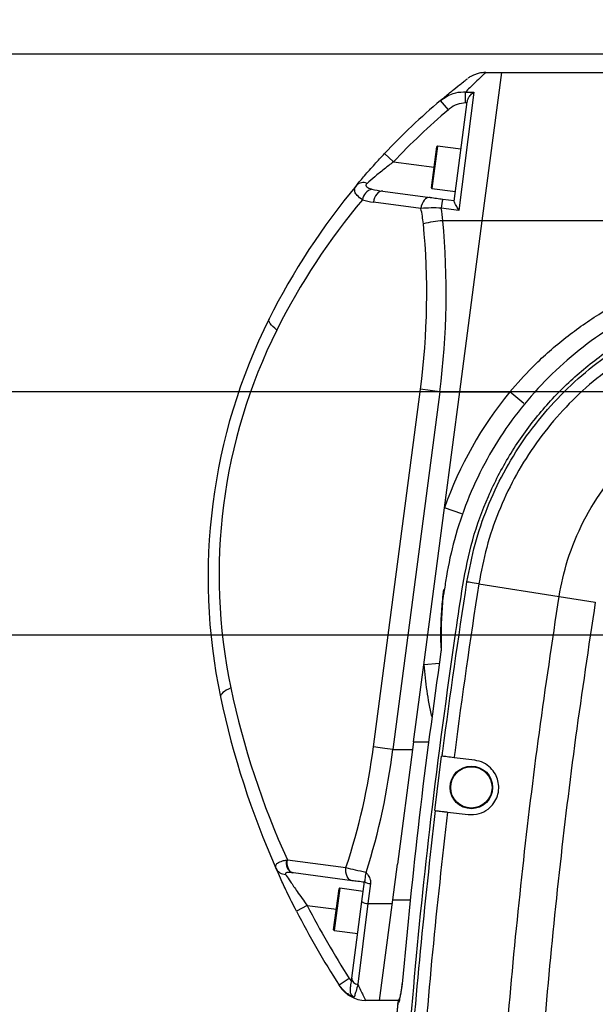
# Model space of a CAD drawing. Header units: millimetres. Extents: x 559 to 1365, y 424 to 1103.
# Tile 29 of 45: x 757 to 771, y 981 to 1004. Entities that reach past the tile are written whole.
import ezdxf

# ---------------------------------------------------------------- set-up
doc = ezdxf.new("R2010")
doc.units = ezdxf.units.MM
doc.header["$PDSIZE"] = -1
doc.layers.add('C7线性', color=7, linetype='Continuous')
doc.styles.get("Standard").update_dxf_attribs({"font": 'times.ttf'})
doc.dimstyles.new('ISO-25', dxfattribs={"dimtxt": 3.5, "dimasz": 2.4, "dimexe": 1, "dimexo": 0, "dimgap": 1.524, "dimtad": 1, "dimtoh": 1, "dimlfac": 2.5, "dimzin": 0, "dimtxsty": 'Standard', "dimcen": 2.5, "dimazin": 0, "dimtfac": 1, "dimtdec": 3, "dimtmove": 0, "dimatfit": 3, "dimfxl": 1, "dimtzin": 0, "dimarcsym": 0})

# ---------------------------------------------------------------- blocks, each defined once
blk = doc.blocks.new('*D140')
at = {"layer": 'C7线性', "color": 0, "lineweight": -2}
for p, q in [((775.849, 989.482), (713.351, 989.482)), ((714.351, 944.741), (714.351, 987.082)), ((775.849, 942.341), (713.351, 942.341))]:
    blk.add_line(p, q, dxfattribs=at)
at = {"layer": 'C7线性', "color": 0}
for points in [[(714.751, 987.082), (713.951, 987.082), (714.351, 989.482)], [(713.951, 944.741), (714.751, 944.741), (714.351, 942.341)]]:
    blk.add_solid(points, dxfattribs=at)
at = {"layer": 'Defpoints', "color": 0}
for p in [(714.351, 989.482), (775.849, 989.482), (775.849, 942.341)]:
    blk.add_point(p, dxfattribs=at)
at = {"layer": 'C7线性', "color": 0, "insert": (708.249, 965.912), "char_height": 4.5, "attachment_point": 2, "rotation": 90}
blk.add_mtext('330', dxfattribs=at)
blk = doc.blocks.new('*D141')
at = {"layer": 'C7线性', "color": 0, "lineweight": -2}
for p, q in [((714.351, 997.596), (714.351, 999.996)), ((775.849, 995.196), (713.351, 995.196)), ((714.351, 989.482), (714.351, 995.196)), ((775.849, 989.482), (713.351, 989.482)), ((714.351, 987.082), (714.351, 984.682))]:
    blk.add_line(p, q, dxfattribs=at)
at = {"layer": 'C7线性', "color": 0}
for points in [[(713.951, 997.596), (714.751, 997.596), (714.351, 995.196)], [(714.751, 987.082), (713.951, 987.082), (714.351, 989.482)]]:
    blk.add_solid(points, dxfattribs=at)
at = {"layer": 'Defpoints', "color": 0}
for p in [(714.351, 995.196), (775.849, 995.196), (775.849, 989.482)]:
    blk.add_point(p, dxfattribs=at)
at = {"layer": 'C7线性', "color": 0, "insert": (708.249, 992.339), "char_height": 4.5, "attachment_point": 2, "rotation": 90}
blk.add_mtext('40', dxfattribs=at)
blk = doc.blocks.new('*D155')
at = {"color": 0, "lineweight": -2}
for p, q in [((772.635, 1003.124), (666.255, 1003.124)), ((667.255, 1000.724), (667.255, 891.03)), ((754.421, 888.63), (666.255, 888.63))]:
    blk.add_line(p, q, dxfattribs=at)
at = {"color": 0}
for points in [[(667.655, 1000.724), (666.855, 1000.724), (667.255, 1003.124)], [(666.855, 891.03), (667.655, 891.03), (667.255, 888.63)]]:
    blk.add_solid(points, dxfattribs=at)
at = {"layer": 'Defpoints', "color": 0}
for p in [(772.635, 1003.124), (667.255, 888.63), (754.421, 888.63)]:
    blk.add_point(p, dxfattribs=at)
at = {"color": 0, "insert": (663.435, 945.877), "char_height": 4.5, "attachment_point": 5, "rotation": 90}
blk.add_mtext('801.5', dxfattribs=at)

msp = doc.modelspace()

# ---------------------------------------------------------------- linework, layer by layer
at = {"color": 7, "linetype": 'Continuous', "lineweight": 25}
for p, q in [((768.248086, 999.214768), (768.706333, 1002.695501)), ((768.335607, 1002.695501), (768.706333, 1002.695501)), ((768.706333, 1002.695501), (772.417024, 1002.695501)), ((767.451764, 1001.818529), (767.266836, 1002.036304)), ((768.052544, 1002.234636), (767.698541, 999.45299)), ((767.854527, 1002.234636), (768.052544, 1002.234636)), ((767.854527, 1001.97966), (767.854527, 1002.234636)), ((767.58837, 999.675811), (767.895156, 1002.006084)), ((767.891677, 1001.97966), (767.854527, 1001.97966)), ((767.053026, 999.987139), (767.179817, 1000.950208)), ((767.748193, 1000.889788), (767.195844, 1000.962506)), ((766.162676, 1000.594236), (765.954719, 1000.79014)), ((767.065325, 999.971111), (767.617673, 999.898393)), ((765.91168, 999.906867), (767.026036, 999.76016)), ((767.322845, 999.721084), (767.589705, 999.685951)), ((766.806671, 999.500874), (765.692315, 999.647582)), ((767.698541, 999.45299), (767.285553, 999.511244)), ((768.248086, 999.214768), (767.32081, 999.214768)), ((767.718989, 995.195876), (768.248086, 999.214768)), ((785.034166, 999.214768), (768.248086, 999.214768)), ((765.69135, 986.86079), (766.796574, 995.255802)), ((767.251757, 995.195876), (766.146872, 986.803438)), ((767.251757, 995.195876), (766.796574, 995.255802)), ((767.251757, 995.195876), (767.718989, 995.195876)), ((767.360288, 992.471275), (767.718989, 995.195876)), ((767.718989, 995.195876), (768.895984, 995.195876)), ((769.227072, 994.923781), (768.895984, 995.195876)), ((766.875815, 988.791336), (767.360288, 992.471275)), ((767.764504, 992.328923), (767.360288, 992.471275)), ((767.324434, 990.374434), (767.345662, 990.55804)), ((768.167712, 990.690165), (770.052908, 990.393612)), ((770.052913, 990.393644), (770.901408, 990.26013)), ((766.637611, 986.982001), (766.875815, 988.791336)), ((766.146872, 986.803438), (766.146228, 986.803479)), ((766.146872, 986.803438), (766.614103, 986.803438)), ((766.614103, 986.803438), (766.258755, 984.104297)), ((766.637611, 986.982001), (766.614103, 986.803438)), ((767.132071, 985.368679), (767.288939, 986.644723)), ((768.070511, 986.548649), (767.586467, 986.608149)), ((767.429594, 985.332106), (767.913655, 985.272603)), ((763.654692, 984.205521), (763.672361, 984.208506)), ((763.672361, 984.208506), (765.047581, 984.027454)), ((766.149272, 983.272694), (766.258755, 984.104297)), ((763.817143, 983.901279), (763.805002, 983.902878)), ((765.192363, 983.720228), (763.817143, 983.901279)), ((765.514174, 983.920729), (765.512029, 983.904438)), ((765.454776, 983.469557), (764.902427, 983.542275)), ((765.423632, 983.232993), (765.484915, 983.698487)), ((765.626543, 983.65462), (765.56526, 983.185214)), ((764.759609, 982.566907), (764.8864, 983.529977)), ((764.139579, 983.138417), (763.885263, 983.008232)), ((765.186428, 981.431247), (765.423632, 983.232993)), ((765.56526, 983.185214), (765.328055, 981.28864)), ((765.56526, 983.185214), (766.137755, 983.185214)), ((765.838333, 980.910876), (766.149272, 983.272694)), ((764.771908, 982.55088), (765.324256, 982.478162)), ((765.126898, 981.425343), (764.886763, 981.270554)), ((764.908461, 981.236964), (764.886763, 981.270554)), ((765.126898, 981.425343), (765.177191, 981.361087)), ((766.366808, 981.297916), (766.366566, 981.29771)), ((765.838333, 980.910876), (765.508031, 980.910876)), ((766.279276, 980.910876), (765.838333, 980.910876)), ((766.264743, 980.834643), (766.264637, 980.8346))]:
    msp.add_line(p, q, dxfattribs=at)
at = {"color": 8, "linetype": 'Continuous', "lineweight": 25}
for p, q in [((767.195844, 1000.962506), (767.065325, 999.971111)), ((766.162676, 1000.594236), (767.116422, 1000.468673)), ((767.247378, 988.81993), (766.875815, 988.791336)), ((766.637611, 986.982001), (767.00099, 986.982001)), ((764.902427, 983.542275), (764.771908, 982.55088)), ((764.139579, 983.138417), (764.823005, 983.048442)), ((766.149272, 983.272694), (766.569711, 983.272694)), ((766.264637, 980.8346), (766.268785, 980.835486))]:
    msp.add_line(p, q, dxfattribs=at)
at = {"color": 7, "linetype": 'Continuous', "lineweight": 25, "flags": 128}
for points in [[(765.91168, 999.906867), (765.875443, 999.906101), (765.839165, 999.894479), (765.804241, 999.872447), (765.772012, 999.840853), (765.743718, 999.800911), (765.720446, 999.754155), (765.703089, 999.702382), (765.692315, 999.647582)], [(767.026036, 999.76016), (766.989798, 999.759393), (766.953521, 999.747771), (766.918596, 999.72574), (766.886368, 999.694146), (766.858074, 999.654203), (766.834801, 999.607447), (766.817445, 999.555674), (766.806671, 999.500874)], [(763.427199, 996.648156), (763.377972, 996.688549), (763.335378, 996.727624), (763.299976, 996.764865), (763.272232, 996.799784), (763.252511, 996.831922), (763.241071, 996.860855), (763.238064, 996.886204), (763.243529, 996.907634)], [(768.16771, 990.690152), (768.111218, 990.699039), (768.059971, 990.707101), (768.014528, 990.71425), (767.975384, 990.720409), (767.942967, 990.725508), (767.917631, 990.729495), (767.899652, 990.732324), (767.889225, 990.733964)], [(767.324434, 990.374434), (767.282019, 989.749713), (767.2844, 989.146428)], [(762.34684, 988.245548), (762.288858, 988.218658), (762.237647, 988.191331), (762.193883, 988.163929), (762.158143, 988.136814), (762.130899, 988.110342), (762.112511, 988.084864), (762.10322, 988.060715), (762.10315, 988.038215)], [(763.817143, 983.901279), (763.782339, 983.911398), (763.750305, 983.932014), (763.722273, 983.962334), (763.69932, 984.001193), (763.682328, 984.047097), (763.67195, 984.098284), (763.668584, 984.152784), (763.672361, 984.208506)], [(765.192363, 983.720228), (765.157559, 983.730347), (765.125525, 983.750963), (765.097493, 983.781283), (765.07454, 983.820142), (765.057548, 983.866046), (765.04717, 983.917232), (765.043804, 983.971733), (765.047581, 984.027454)]]:
    msp.add_lwpolyline(points, dxfattribs=at)
at = {"color": 7, "linetype": 'Continuous', "lineweight": 25}
for radius in [0.499975, 0.48569]:
    msp.add_circle((767.992083, 985.910626), radius, dxfattribs=at)
at = {"color": 7, "linetype": 'Continuous', "lineweight": 18}
msp.add_arc((775.848833, 942.341376), 94.5667, 314.96941646, 190.08547037, dxfattribs=at)
at = {"color": 7, "linetype": 'Continuous', "lineweight": 25}
for centre, radius, start, end in [((777.803436, 989.628191), 16.278243, 130.3369248, 136.7095222), ((777.803436, 989.628191), 15.992543, 130.3369248, 136.7095222), ((767.19398, 1000.948344), 0.014285, 82.5, 172.5), ((777.803436, 989.628191), 16.278243, 140.2238881, 153.4365571), ((765.451722, 999.887553), 0.222202, 65.8381069, 135.6656199), ((765.745742, 999.658984), 0.312568, 106.8482105, 171.3991518), ((767.067189, 999.985274), 0.014285, 172.5, 262.5), ((768.661039, 999.375036), 1.382213, 165.501281, 174.3446579), ((777.348253, 989.688117), 15.563993, 139.9362041, 153.4365571), ((767.597194, 996.086078), 3.140874, 95.0483241, 103.4689527), ((775.381747, 990.838951), 13.57075, 153.4365571, 191.9103154), ((774.926563, 990.898877), 12.8565, 153.4365571, 191.9103154), ((775.848833, 989.481876), 8.99955, 140.5859016, 160.5993375), ((781.390964, 992.262355), 19.463129, 191.9103154, 204.4437923), ((781.846147, 992.202429), 20.177379, 191.9103154, 203.9473405), ((763.634365, 984.121042), 0.253158, 205.3897035, 269.5691057), ((763.895865, 984.136654), 0.250813, 164.0632952, 248.7600318), ((764.965312, 984.775338), 1.028283, 302.1190018, 302.7917564), ((764.900563, 983.528112), 0.014285, 82.5, 172.5), ((765.620666, 983.886207), 0.231661, 234.1271779, 271.4537174), ((781.846147, 992.202429), 19.891679, 207.1079589, 212.8054855), ((765.556294, 983.392438), 0.207417, 230.2385846, 272.4773484), ((781.846147, 992.202429), 20.177379, 207.1079589, 212.8054855), ((764.773772, 982.565042), 0.014285, 172.5, 262.5), ((765.508031, 981.625126), 0.71425, 212.9190367, 270), ((765.323012, 981.425262), 0.136715, 177.4907739, 272.1143048), ((765.937864, 981.334094), 0.42855, 352.688098, 355.2339627), ((766.546434, 980.809629), 0.2857, 148.7920542, 174.4914755)]:
    msp.add_arc(centre, radius, start, end, dxfattribs=at)
at = {"color": 8, "linetype": 'Continuous', "lineweight": 25}
for centre, radius, start, end in [((775.848833, 989.481876), 8.99955, 184.4006625, 192.2594181), ((766.54901, 980.811483), 0.285311, 149.4440092, 175.3527185), ((766.549117, 980.811526), 0.285313, 149.4921741, 175.3526675)]:
    msp.add_arc(centre, radius, start, end, dxfattribs=at)
at = {"color": 7, "linetype": 'Continuous', "lineweight": 25}
for centre, major_axis, ratio, start_param, end_param in [((766.004908, 1000.615007), (1.181499, -0.155547), 0.599356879, 4.491558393, 4.71238898), ((765.822835, 1000.638977), (1.181499, -0.155547), 0.839099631, 4.491558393, 4.71238898), ((762.560931, 998.469927), (4.223999, 1.118704), 0.802914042, 6.153478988, 6.257416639), ((763.016114, 998.410001), (3.314172, 3.089235), 0.896214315, 5.667056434, 5.73803182), ((741.930108, 995.255802), (24.468071, 6.480238), 0.802914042, 5.964569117, 6.153478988), ((742.385291, 995.195876), (24.216565, 7.588154), 0.826325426, 5.920734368, 6.109644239), ((745.929351, 986.74111), (19.430397, 5.146037), 0.802914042, 5.798621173, 5.971854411), ((746.384534, 986.681184), (19.162724, 6.290695), 0.832137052, 5.745110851, 5.914563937)]:
    msp.add_ellipse(centre, major_axis=major_axis, ratio=ratio, start_param=start_param, end_param=end_param, dxfattribs=at)
for points, knots in [([(767.266836, 1002.036304), (767.301759, 1002.065801), (767.415229, 1002.161643), (767.587845, 1002.302601), (767.750162, 1002.4314), (767.85416, 1002.512166), (767.896783, 1002.544823), (767.900115, 1002.547379), (767.901117, 1002.548147)], [0, 0, 0, 0, 0.100029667, 0.325010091, 0.549674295, 0.735124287, 0.92040402, 1, 1, 1, 1]), ([(768.335607, 1002.695501), (768.32856, 1002.68905), (768.314228, 1002.675931), (768.204461, 1002.57392), (768.050813, 1002.428338), (767.920351, 1002.299593), (767.854527, 1002.234636)], [0, 0, 0, 0, 0.257395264, 0.52345748, 0.759563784, 1, 1, 1, 1]), ([(768.335316, 1002.69308), (768.299989, 1002.692041), (768.23009, 1002.689985), (768.132681, 1002.667358), (768.049864, 1002.637203), (767.98629, 1002.605257), (767.945189, 1002.580028), (767.922894, 1002.564685), (767.917457, 1002.560764), (767.916215, 1002.559869)], [0, 0, 0, 0, 0.2342277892, 0.4634392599, 0.660070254, 0.819247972, 0.9335624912, 0.9848277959, 1, 1, 1, 1]), ([(767.266836, 1002.036304), (767.362401, 1002.100695), (767.525493, 1002.210585), (767.741597, 1002.240767), (767.838772, 1002.235491), (767.854527, 1002.234636)], [0, 0, 0, 0, 0.542499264, 0.925828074, 1, 1, 1, 1]), ([(767.895156, 1002.006084), (767.900659, 1002.029552), (767.913586, 1002.084686), (767.965403, 1002.163585), (768.015511, 1002.2107), (768.047288, 1002.231431), (768.052281, 1002.234475), (768.052544, 1002.234636)], [0, 0, 0, 0, 0.219751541, 0.516292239, 0.923952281, 0.995995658, 1, 1, 1, 1]), ([(767.854527, 1001.97966), (767.789148, 1001.971933), (767.65501, 1001.956078), (767.524993, 1001.878547), (767.461865, 1001.826807), (767.451764, 1001.818529)], [0, 0, 0, 0, 0.444041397, 0.911045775, 1, 1, 1, 1]), ([(765.292787, 1000.042837), (765.353871, 1000.115545), (765.476035, 1000.260955), (765.71244, 1000.529764), (765.877255, 1000.70689), (765.954719, 1000.79014)], [0, 0, 0, 0, 0.346420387, 0.69281427, 1, 1, 1, 1]), ([(766.162676, 1000.594236), (766.090192, 1000.538412), (765.93752, 1000.420831), (765.717566, 1000.24083), (765.600323, 1000.139911), (765.542673, 1000.090288)], [0, 0, 0, 0, 0.3148176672, 0.6630905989, 1, 1, 1, 1]), ([(765.436689, 999.705728), (765.390999, 999.73834), (765.307491, 999.797945), (765.249989, 999.894119), (765.24756, 999.976477), (765.279767, 1000.023733), (765.292787, 1000.042837)], [0, 0, 0, 0, 0.306678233, 0.560520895, 0.822329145, 1, 1, 1, 1]), ([(765.542673, 1000.090288), (765.533967, 1000.081296), (765.516326, 1000.063074), (765.515085, 1000.03993), (765.527229, 1000.014722), (765.566836, 999.984952), (765.622584, 999.968024), (765.655148, 999.958135)], [0, 0, 0, 0, 0.164611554, 0.333555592, 0.400269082, 0.649677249, 1, 1, 1, 1]), ([(767.026036, 999.76016), (767.074567, 999.75377), (767.164312, 999.741955), (767.272953, 999.727652), (767.322845, 999.721084)], [0, 0, 0, 0, 0.540761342, 1, 1, 1, 1]), ([(767.285553, 999.511244), (767.204518, 999.512577), (767.029891, 999.515449), (766.884561, 999.50596), (766.806671, 999.500874)], [0, 0, 0, 0, 0.464046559, 1, 1, 1, 1]), ([(767.698541, 999.45299), (767.698341, 999.453371), (767.69044, 999.468453), (767.66387, 999.518218), (767.626059, 999.587), (767.593186, 999.648275), (767.589859, 999.667296), (767.58837, 999.675811)], [0, 0, 0, 0, 0.003906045, 0.154659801, 0.519092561, 0.784741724, 1, 1, 1, 1]), ([(768.895984, 995.195876), (769.066667, 995.389254), (769.458191, 995.832838), (770.154107, 996.447247), (770.970214, 997.029309), (771.84566, 997.516736), (772.769332, 997.903056), (773.728866, 998.185733), (774.527049, 998.333488), (775.001209, 998.376787), (775.143952, 998.389822)], [0, 0, 0, 0, 0.107306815, 0.246148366, 0.385441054, 0.524308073, 0.662843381, 0.801799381, 0.940333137, 1, 1, 1, 1]), ([(784.068885, 987.054371), (784.068153, 987.051932), (784.067141, 987.04856), (784.06601, 987.04542), (784.065471, 987.044315), (784.065232, 987.044435), (784.065234, 987.045607), (784.06574, 987.049557), (784.068856, 987.066466), (784.084378, 987.138455), (784.152317, 987.429505), (784.29086, 988.007474), (784.394723, 988.848458), (784.413915, 989.775626), (784.332709, 990.699795), (784.150238, 991.609296), (783.871542, 992.493984), (783.495169, 993.354913), (783.018111, 994.178599), (782.445637, 994.953813), (781.790641, 995.660761), (781.058794, 996.287673), (780.262164, 996.829496), (779.410177, 997.279797), (778.511951, 997.629143), (777.580541, 997.876642), (776.639184, 998.017294), (775.701377, 998.051234), (774.989945, 998.00069), (774.212606, 997.88945), (773.432676, 997.710515), (772.469517, 997.358705), (771.606512, 996.929351), (770.796519, 996.406991), (770.052051, 995.795062), (769.380158, 995.104634), (768.788631, 994.343715), (768.288271, 993.51961), (767.882602, 992.644968), (767.584949, 991.757359), (767.431925, 991.04428), (767.365386, 990.600354), (767.337893, 990.435592), (767.328434, 990.382758), (767.32553, 990.368804), (767.324578, 990.364912), (767.324054, 990.363257), (767.323747, 990.362982), (767.323611, 990.363719), (767.323665, 990.366186), (767.323988, 990.370066), (767.324312, 990.373241), (767.324434, 990.374434)], [0, 0, 0, 0, 0.0003153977, 0.0004359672, 0.0005577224, 0.0006496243, 0.0007412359, 0.000897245, 0.001298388, 0.0028152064, 0.0088352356, 0.0328258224, 0.0652786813, 0.0978275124, 0.1302805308, 0.1627330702, 0.1952815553, 0.2277343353, 0.2614444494, 0.2952619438, 0.3289717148, 0.3626728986, 0.3964814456, 0.4301825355, 0.4638938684, 0.4977130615, 0.5314247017, 0.563867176, 0.5963097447, 0.6063358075, 0.6465249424, 0.6802407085, 0.714063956, 0.7477794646, 0.7814795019, 0.8152868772, 0.8489870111, 0.8827154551, 0.9165517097, 0.9502801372, 0.9810240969, 0.9932364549, 0.9974516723, 0.9987243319, 0.9990427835, 0.9991771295, 0.9993129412, 0.9993989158, 0.9994848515, 0.9996116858, 0.9998541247, 1, 1, 1, 1]), ([(766.094577, 967.24154), (766.090445, 968.338074), (766.082118, 970.547622), (766.168329, 973.880942), (766.338714, 977.444727), (766.62031, 981.212795), (767.037981, 985.327399), (767.468859, 988.469472), (767.784403, 990.656538), (767.996218, 991.728089), (768.369304, 992.750153), (768.866288, 993.7109), (769.484853, 994.59365), (770.211083, 995.384866), (771.032457, 996.072028), (771.934378, 996.644492), (772.901284, 997.093616), (773.916847, 997.412465), (774.964005, 997.596283), (776.025306, 997.642547), (777.083159, 997.550572), (778.120022, 997.322052), (779.118748, 996.960828), (780.062657, 996.47255), (780.935978, 995.865127), (781.72399, 995.148279), (782.413036, 994.333311), (782.991101, 993.433372), (783.447742, 992.4629), (783.773888, 991.437605), (783.963351, 990.374168), (784.009188, 989.290872), (783.915908, 988.203378), (783.6544, 987.139241), (783.404139, 986.066356), (782.983816, 984.1734), (782.443117, 981.436236), (781.865045, 977.842368), (781.419793, 974.22488), (781.098493, 970.630867), (780.992733, 968.245649), (780.940408, 967.065559)], [0, 0, 0, 0, 0.046633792, 0.093968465, 0.141793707, 0.198363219, 0.254649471, 0.317663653, 0.333209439, 0.348652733, 0.364015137, 0.379307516, 0.394539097, 0.409718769, 0.424854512, 0.439953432, 0.455022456, 0.470067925, 0.485095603, 0.500111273, 0.515120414, 0.530128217, 0.545140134, 0.56016159, 0.575197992, 0.590255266, 0.605339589, 0.620457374, 0.635615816, 0.650822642, 0.666086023, 0.681415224, 0.696820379, 0.712320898, 0.727947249, 0.743693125, 0.794780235, 0.846586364, 0.898467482, 0.949766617, 1, 1, 1, 1]), ([(767.889223, 990.733952), (767.946001, 991.03028), (768.059736, 991.623882), (768.354955, 992.482555), (768.736316, 993.305242), (769.211626, 994.078287), (769.769166, 994.793978), (770.402868, 995.443498), (771.106947, 996.015954), (771.87003, 996.506801), (772.683056, 996.910181), (773.537176, 997.217326), (774.42014, 997.428357), (775.265268, 997.531431), (776.059464, 997.550669), (776.548933, 997.506064), (776.793667, 997.483762)], [0, 0, 0, 0, 0.073277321, 0.146788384, 0.220066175, 0.293367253, 0.366901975, 0.440202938, 0.513507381, 0.58704519, 0.660349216, 0.733684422, 0.807253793, 0.880589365, 0.940294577, 1, 1, 1, 1]), ([(776.738192, 997.20641), (776.505716, 997.227015), (776.040766, 997.268225), (775.281948, 997.249351), (774.470114, 997.150332), (773.618044, 996.94669), (772.793804, 996.650293), (772.009222, 996.261027), (771.272836, 995.787354), (770.593389, 995.234927), (769.98186, 994.608131), (769.443831, 993.917478), (768.985156, 993.17148), (768.617142, 992.377579), (768.332258, 991.548953), (768.222503, 990.976124), (768.167712, 990.690165)], [0, 0, 0, 0, 0.058870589, 0.117740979, 0.191215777, 0.264924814, 0.338399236, 0.411842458, 0.485519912, 0.558963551, 0.632403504, 0.706077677, 0.77951777, 0.852934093, 0.926584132, 1, 1, 1, 1]), ([(770.052908, 990.393612), (770.052908, 990.393615), (770.09807, 990.680648), (770.240043, 991.287152), (770.603347, 992.169513), (771.128125, 993.013353), (771.789546, 993.754836), (772.563637, 994.377216), (773.43259, 994.857511), (774.368355, 995.188511), (775.347106, 995.354388), (776.340203, 995.357006), (777.319362, 995.189437), (778.257717, 994.862964), (779.126024, 994.380491), (779.903138, 993.762006), (780.562759, 993.019459), (781.091266, 992.178563), (781.468025, 991.259645), (781.6885, 990.291205), (781.739872, 989.299449), (781.655956, 988.564312), (781.567436, 988.167528), (781.549215, 988.092756), (781.549215, 988.092753)], [0, 0, 0, 0, 0.000000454, 0.046130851, 0.098466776, 0.15080307, 0.203138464, 0.255473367, 0.307747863, 0.360022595, 0.412314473, 0.464606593, 0.516944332, 0.569281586, 0.621593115, 0.673904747, 0.726217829, 0.778531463, 0.83084077, 0.883149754, 0.935465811, 0.98778161, 0.999999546, 1, 1, 1, 1]), ([(767.306662, 986.642544), (767.311626, 986.681399), (767.486207, 988.047855), (767.690622, 989.410273), (767.889223, 990.733952)], [0, 0, 0, 0, 0.0284344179, 1, 1, 1, 1]), ([(768.167712, 990.690165), (768.167712, 990.690162), (767.960145, 989.370649), (767.76565, 988.009801), (767.591369, 986.646499), (767.586467, 986.608149)], [0, 0, 0, 0, 0.000002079, 0.971870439, 1, 1, 1, 1]), ([(767.283011, 989.184001), (767.281136, 989.250459), (767.276553, 989.412878), (767.278067, 989.660569), (767.288556, 989.927358), (767.301869, 990.141083), (767.31753, 990.303035), (767.324434, 990.374434)], [0, 0, 0, 0, 0.221554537, 0.541457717, 0.706125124, 0.870440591, 1, 1, 1, 1]), ([(768.366793, 967.265353), (768.367074, 968.984324), (768.367636, 972.42462), (768.580961, 976.935512), (768.869479, 980.795373), (769.187064, 984.003632), (769.573094, 987.205113), (769.892941, 989.330589), (770.052908, 990.393612)], [0, 0, 0, 0, 0.222106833, 0.444517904, 0.583351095, 0.722258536, 0.861092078, 1, 1, 1, 1]), ([(770.901413, 990.260157), (770.742514, 989.204249), (770.424631, 987.091868), (770.041037, 983.910677), (769.725317, 980.721612), (769.438738, 976.887863), (769.226597, 972.404203), (769.225987, 968.985106), (769.225681, 967.274386)], [0, 0, 0, 0, 0.138833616, 0.277741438, 0.416575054, 0.555482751, 0.77758918, 1, 1, 1, 1]), ([(767.277603, 989.095493), (767.098989, 987.800305), (766.741404, 985.207343), (766.491595, 982.601787), (766.366566, 981.29771)], [0, 0, 0, 0, 0.499501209, 1, 1, 1, 1]), ([(767.283011, 989.184001), (767.282999, 989.173312), (767.282976, 989.151645), (767.27964, 989.115177), (767.277662, 989.096065), (767.277603, 989.095493)], [0, 0, 0, 0, 0.485746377, 0.984603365, 1, 1, 1, 1]), ([(766.146228, 986.803479), (766.063957, 986.813926), (765.90565, 986.834029), (765.759504, 986.852322), (765.696211, 986.860186), (765.69135, 986.86079)], [0, 0, 0, 0, 0.499724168, 0.961575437, 1, 1, 1, 1]), ([(767.586467, 986.608149), (767.527667, 986.615377), (767.410068, 986.629833), (767.328387, 986.639874), (767.311981, 986.64189), (767.306662, 986.642544)], [0, 0, 0, 0, 0.403274, 0.806548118, 1, 1, 1, 1]), ([(767.913655, 985.272603), (768.001438, 985.271927), (768.163337, 985.27068), (768.375397, 985.37968), (768.522339, 985.529958), (768.610863, 985.705078), (768.643254, 985.889268), (768.623023, 986.069021), (768.557059, 986.234242), (768.441762, 986.383073), (768.276135, 986.503173), (768.140968, 986.533067), (768.070511, 986.548649)], [0, 0, 0, 0, 0.143405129, 0.264481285, 0.361686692, 0.444084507, 0.526757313, 0.603118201, 0.682342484, 0.772979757, 0.881664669, 1, 1, 1, 1]), ([(766.213503, 972.283134), (766.247782, 973.364124), (766.316358, 975.526672), (766.515783, 978.789284), (766.782361, 982.071131), (767.027292, 984.267843), (767.149791, 985.366501)], [0, 0, 0, 0, 0.247266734, 0.49466311, 0.747262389, 1, 1, 1, 1]), ([(767.429594, 985.332106), (767.307437, 984.236448), (767.063055, 982.044534), (766.797089, 978.770426), (766.598037, 975.514346), (766.529588, 973.356528), (766.495354, 972.277336)], [0, 0, 0, 0, 0.252599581, 0.50533729, 0.752603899, 1, 1, 1, 1]), ([(767.149791, 985.366501), (767.164811, 985.364654), (767.19485, 985.360962), (767.310258, 985.346775), (767.400377, 985.335697), (767.429594, 985.332106)], [0, 0, 0, 0, 0.4032671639, 0.8065342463, 1, 1, 1, 1]), ([(763.405659, 984.012495), (763.400237, 984.03556), (763.389578, 984.080908), (763.442643, 984.14154), (763.535524, 984.182124), (763.622745, 984.199249), (763.654692, 984.205521)], [0, 0, 0, 0, 0.251020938, 0.493521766, 0.814491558, 1, 1, 1, 1]), ([(763.885263, 983.008232), (763.846836, 983.08399), (763.768736, 983.237961), (763.638842, 983.504627), (763.513318, 983.772543), (763.43703, 983.941957), (763.410458, 984.001704), (763.405659, 984.012495)], [0, 0, 0, 0, 0.191468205, 0.38913975, 0.689228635, 0.943873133, 1, 1, 1, 1]), ([(765.047581, 984.027454), (765.116967, 984.009952), (765.256874, 983.97466), (765.427945, 983.938803), (765.514174, 983.920729)], [0, 0, 0, 0, 0.49594965, 1, 1, 1, 1]), ([(763.805002, 983.902878), (763.783347, 983.905483), (763.728342, 983.912101), (763.666682, 983.91301), (763.636836, 983.902999), (763.626152, 983.892217), (763.624721, 983.881498), (763.630638, 983.871097), (763.632461, 983.867891)], [0, 0, 0, 0, 0.220800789, 0.56084245, 0.728346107, 0.783064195, 0.933134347, 1, 1, 1, 1]), ([(763.632461, 983.867891), (763.637572, 983.860051), (763.666379, 983.815856), (763.749363, 983.69023), (763.915677, 983.445983), (764.058228, 983.250165), (764.139579, 983.138417)], [0, 0, 0, 0, 0.053091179, 0.29927381, 0.600112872, 1, 1, 1, 1]), ([(765.512029, 983.904438), (765.508705, 983.87919), (765.501365, 983.823437), (765.491951, 983.751925), (765.4869, 983.713558), (765.48517, 983.700422), (765.484915, 983.698487)], [0, 0, 0, 0, 0.275869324, 0.609159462, 0.942453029, 1, 1, 1, 1]), ([(765.514174, 983.920729), (765.514381, 983.920477), (765.517062, 983.917203), (765.519743, 983.913935), (765.522217, 983.910918)], [0, 0, 0, 0, 0.076986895, 1, 1, 1, 1]), ([(765.522217, 983.910918), (765.523311, 983.909326), (765.53285, 983.895444), (765.568363, 983.849768), (765.611137, 983.780034), (765.630054, 983.703085), (765.627397, 983.666406), (765.626543, 983.65462)], [0, 0, 0, 0, 0.020376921, 0.177690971, 0.610418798, 0.874820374, 1, 1, 1, 1]), ([(765.482745, 983.681999), (765.42905, 983.689068), (765.32287, 983.703047), (765.235534, 983.714545), (765.192363, 983.720228)], [0, 0, 0, 0, 0.5057003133, 1, 1, 1, 1]), ([(765.238786, 980.986505), (765.203423, 981.00177), (765.137626, 981.03017), (765.009148, 981.115497), (764.937619, 981.206121), (764.886763, 981.270554)], [0, 0, 0, 0, 0.2514026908, 0.4677578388, 1, 1, 1, 1]), ([(765.152024, 981.169923), (765.152435, 981.173046), (765.155831, 981.198844), (765.164534, 981.264953), (765.179071, 981.375366), (765.186428, 981.431247)], [0, 0, 0, 0, 0.06367637, 0.526113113, 1, 1, 1, 1]), ([(765.328055, 981.28864), (765.312755, 981.231405), (765.28168, 981.115157), (765.253254, 981.027138), (765.243041, 980.998456), (765.238786, 980.986505)], [0, 0, 0, 0, 0.3613350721, 0.7339015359, 1, 1, 1, 1]), ([(765.328055, 981.28864), (765.371842, 981.195843), (765.444383, 981.042106), (765.498521, 980.93051), (765.504832, 980.917479), (765.508031, 980.910876)], [0, 0, 0, 0, 0.428927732, 0.710602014, 1, 1, 1, 1]), ([(766.366566, 981.29771), (766.366489, 981.297089), (766.357399, 981.224136), (766.337922, 981.087929), (766.307777, 980.934339), (766.282736, 980.851732), (766.269639, 980.839293), (766.264743, 980.834643)], [0, 0, 0, 0, 0.002295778, 0.269713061, 0.536663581, 0.826773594, 1, 1, 1, 1]), ([(766.366518, 981.307865), (766.362884, 981.279588), (766.353687, 981.208007), (766.337173, 981.10149), (766.320237, 981.011325), (766.305925, 980.955533), (766.304068, 980.950409), (766.303317, 980.948339)], [0, 0, 0, 0, 0.149235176, 0.377777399, 0.642143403, 0.855451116, 1, 1, 1, 1]), ([(766.363629, 981.279267), (766.363987, 981.283799), (766.364438, 981.289504), (766.365977, 981.295474), (766.366394, 981.297068), (766.3665, 981.297464), (766.366566, 981.29771)], [0, 0, 0, 0, 0.744070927, 0.936560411, 0.960543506, 1, 1, 1, 1]), ([(765.238786, 980.986505), (765.238543, 980.986639), (765.216914, 980.998513), (765.180355, 981.032574), (765.149832, 981.100092), (765.151393, 981.149834), (765.152024, 981.169923)], [0, 0, 0, 0, 0.004485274, 0.398609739, 0.757117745, 1, 1, 1, 1]), ([(766.264637, 980.8346), (766.165411, 979.576077), (765.985019, 977.288083), (765.887936, 974.995094), (765.844255, 973.963376)], [0, 0, 0, 0, 0.550055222, 1, 1, 1, 1]), ([(766.262488, 980.836079), (766.260471, 980.814696), (766.179234, 979.953274), (766.061256, 978.248442), (765.920736, 975.978816), (765.86789, 974.549633), (765.84621, 973.963321)], [0, 0, 0, 0, 0.009356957, 0.376954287, 0.744400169, 1, 1, 1, 1])]:
    msp.add_open_spline(points, degree=3, knots=knots, dxfattribs=at)

# ---------------------------------------------------------------- dimensions: what is measured, and where the dimension line sits
dim = msp.add_linear_dim(base=(667.254507, 888.629776), p1=(772.634708, 1003.124051), p2=(754.421333, 888.629776), angle=90, text='801.5', dimstyle='ISO-25', override={"dimtxt": 4.5, "dimtxsty": 'Standard'})
dim.commit()
dim.dimension.update_dxf_attribs({"geometry": '*D155', "text_midpoint": (663.435085, 945.876913)})
at = {"layer": 'C7线性'}
for base, p1, p2, text, picture, middle in [((714.351221, 995.195876), (775.848833, 989.481876), (775.848833, 995.195876), '40', '*D141', (714.351221, 992.338876)), ((714.351221, 989.481876), (775.848833, 942.341376), (775.848833, 989.481876), '330', '*D140', (714.351221, 965.911626))]:
    dim = msp.add_linear_dim(base=base, p1=p1, p2=p2, angle=90, text=text, dimstyle='ISO-25', override={"dimtxt": 4.5}, dxfattribs=at)
    dim.commit()
    dim.dimension.update_dxf_attribs({"geometry": picture, "text_midpoint": middle, "dimtype": 160})

doc.saveas('drawing.dxf')
